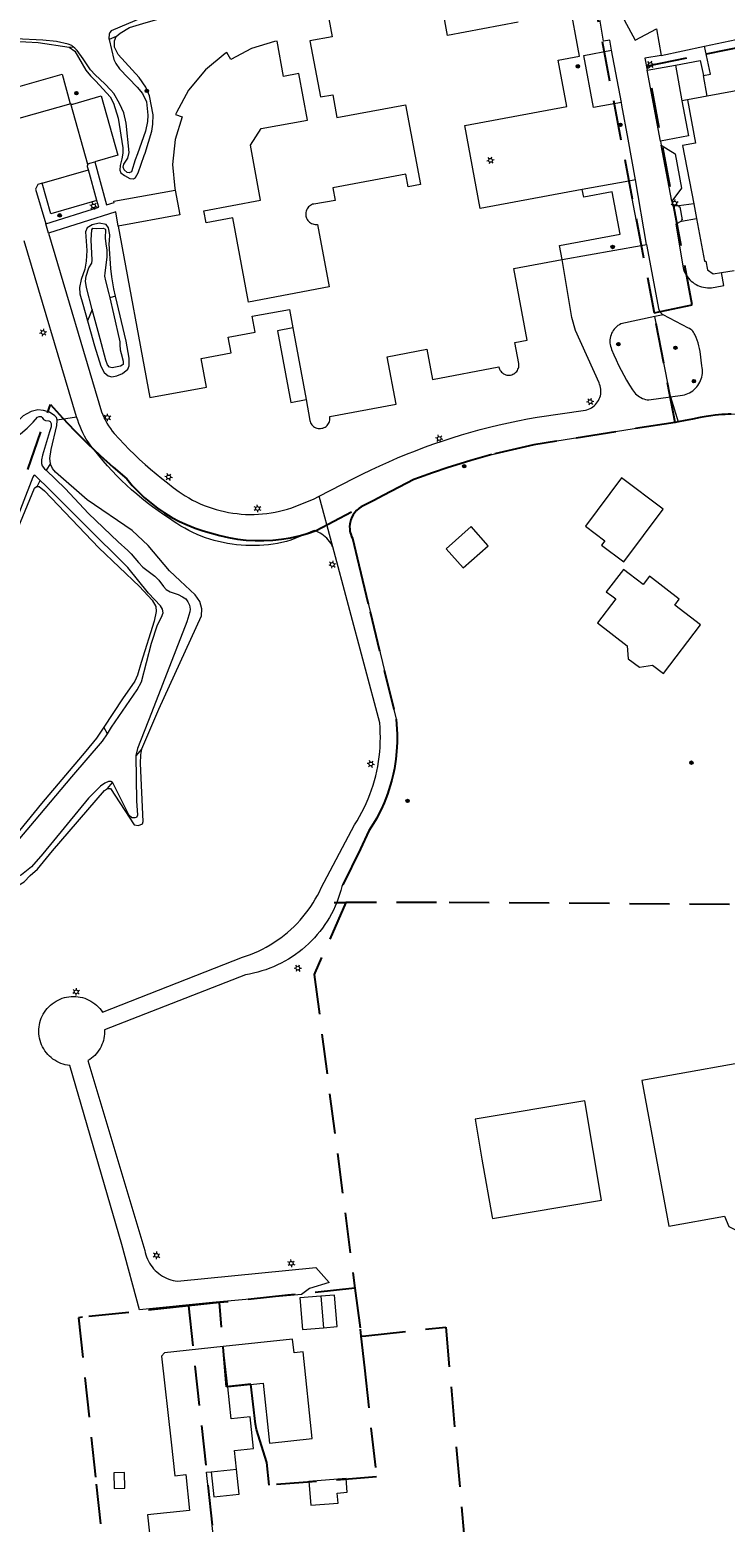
# Model space of a CAD drawing. Header units: metres. Extents: x 89872 to 94585, y 463299 to 469000.
# Tile 207 of 230: x 91612 to 91722, y 465749 to 465986. Entities that reach past the tile are written whole.
import ezdxf
from ezdxf.enums import TextEntityAlignment as Align

# ---------------------------------------------------------------- set-up
doc = ezdxf.new("R2010")
doc.units = ezdxf.units.M
doc.linetypes.add('HIDDEN', pattern=[9.525, 6.35, -3.175])
doc.layers.get('0').update_dxf_attribs({"linetype": 'CONTINUOUS'})
for name, color, linetype, lineweight in [('B-WE-BV-GELEIDECONSTRUCTIE-G', 251, 'CONTINUOUS', 13), ('B-WE-GR-BEPLANTING_CULTUUR-G', 251, 'CONTINUOUS', 13), ('B-WE-GR-BOOM-S', 251, 'CONTINUOUS', 13), ('B-WE-IE-TERREINAFSCHEIDING-G', 251, 'CONTINUOUS', 13), ('B-WE-KL-ET_LS_OV_LICHTMAST-S', 251, 'CONTINUOUS', 13), ('B-WE-OG-TOPOGRAFIE_BEBOUWING-GV', 251, 'CONTINUOUS', 13), ('B-WE-OG-TOPOGRAFIE_BEBOUWING_LUIFEL-GV', 251, 'CONTINUOUS', 13), ('B-WE-OG-TOPOGRAFIE_HUISNUMMER-T25', 251, 'CONTINUOUS', 13), ('B-WE-OG-TOPOGRAFIE_WATER-GV', 251, 'CONTINUOUS', 13), ('B-WE-VH-VERHARDING-GV', 251, 'CONTINUOUS', 13), ('B_OVERBOUWLIJN_LIJN_1', 251, 'CONTINUOUS', 13), ('Percelen', 10, 'HIDDEN', 25)]:
    doc.layers.add(name, color=color, linetype=linetype, lineweight=lineweight)
doc.styles.get("Standard").update_dxf_attribs({"font": 'isocp.shx'})

# ---------------------------------------------------------------- blocks, each defined once
blk = doc.blocks.new('Q_LICHTMAST')
for points in [[(-0.26, 0.15), (-0.52, 0.3)], [(0, 0.3), (0, 0.6)], [(0.26, 0.15), (0.52, 0.3)], [(-0.26, -0.15), (-0.52, -0.3)], [(0, -0.3), (0, -0.6)], [(0.26, -0.15), (0.52, -0.3)]]:
    blk.add_lwpolyline(points)
blk.add_circle((0, 0), 0.3)
blk = doc.blocks.new('Q_BOOM')
for radius in [0.27, 0.18, 0.09]:
    blk.add_circle((0, 0), radius)

msp = doc.modelspace()

# ---------------------------------------------------------------- linework, layer by layer
at = {"layer": 'B-WE-BV-GELEIDECONSTRUCTIE-G'}
msp.add_lwpolyline([(91714.68, 465957.96), (91714.73, 465957.8), (91714.87, 465957.82), (91715.25, 465955.75), (91715.1, 465955.71), (91715.15, 465955.55)], dxfattribs=at)
at = {"layer": 'B-WE-GR-BEPLANTING_CULTUUR-G'}
for p, q in [((91618.12, 465983.14), (91618.75, 465983.19)), ((91625.57, 465984.83), (91624.42, 465984.33)), ((91709.68, 465979.47), (91714.15, 465980.29)), ((91716.06, 465974.78), (91715.19, 465974.62)), ((91708.71, 465951.71), (91706.79, 465961.89)), ((91717.06, 465958.29), (91714.68, 465957.96)), ((91715.15, 465955.55), (91717.5, 465955.97)), ((91625.46, 465943.69), (91624.54, 465943.42)), ((91621.77, 465941.53), (91621.01, 465939.78)), ((91713.36, 465927.69), (91710.91, 465940.44)), ((91615.14, 465917.14), (91614.44, 465916.07)), ((91613.02, 465913.52), (91613.52, 465914.46)), ((91624.15, 465874.32), (91623.57, 465875.35)), ((91629.6, 465871.91), (91628.67, 465870.82)), ((91624.2, 465865.64), (91624.99, 465866.58))]:
    msp.add_line(p, q, dxfattribs=at)
for points in [[(91711.88, 465981.82), (91711.89, 465981.81), (91718.78, 465983.28)], [(91718.59, 465978.62), (91719.73, 465978.83), (91718.78, 465983.28)], [(91711.88, 465981.82), (91709.34, 465981.36), (91709.68, 465979.47)], [(91714.15, 465980.29), (91718.1, 465981.02), (91718.59, 465978.62)]]:
    msp.add_lwpolyline(points, dxfattribs=at)
at = {"layer": 'B-WE-IE-TERREINAFSCHEIDING-G'}
for p, q in [((91719.19, 465975.36), (91718.59, 465978.62)), ((91706.79, 465961.89), (91699.41, 465960.56)), ((91707.86, 465962.08), (91706.79, 465961.89)), ((91616.19, 465924.05), (91619.29, 465924.55))]:
    msp.add_line(p, q, dxfattribs=at)
for points in [[(91623.97, 465955.01), (91622.85, 465955.25), (91621.74, 465954.96), (91620.97, 465954.47), (91620.68, 465953.84), (91620.9, 465950.91), (91620.81, 465949.21), (91620.57, 465947.92), (91620, 465946.32), (91619.72, 465945.04), (91619.8, 465944.06), (91620.26, 465942.42), (91621.01, 465939.78)], [(91625.46, 465943.69), (91625.2, 465944.81), (91624.86, 465946.71), (91624.7, 465948.06), (91624.45, 465951.94), (91624.49, 465952.45), (91624.57, 465953.36), (91624.34, 465954.5), (91623.97, 465955.01)], [(91627.42, 465932.1), (91627.62, 465932.63), (91627.61, 465933.86), (91627.12, 465936.55), (91625.46, 465943.69)], [(91621.01, 465939.78), (91621.5, 465938.06), (91622.13, 465935.82), (91623.14, 465932.59), (91623.66, 465931.57), (91624.28, 465931.06), (91624.87, 465930.89), (91625.63, 465931.03), (91626.56, 465931.42), (91627.42, 465932.1)]]:
    msp.add_lwpolyline(points, dxfattribs=at)
at = {"layer": 'B-WE-OG-TOPOGRAFIE_BEBOUWING-GV'}
for p, q in [((91755.68, 465982.1), (91719.19, 465975.36)), ((91719.19, 465975.36), (91716.06, 465974.78)), ((91717.06, 465958.29), (91717.5, 465955.97)), ((91721.47, 465947.43), (91723.45, 465947.74)), ((91706, 465901.56), (91712.24, 465909.92)), ((91677.85, 465903.64), (91680.52, 465900.62)), ((91643.25, 465770.83), (91642.51, 465777.19)), ((91625.23, 465754.72), (91626.93, 465754.76)), ((91656.37, 465752.04), (91660.7, 465752.39))]:
    msp.add_line(p, q, dxfattribs=at)
for points in [[(91718.78, 465983.28), (91723.77, 465984.34), (91723.76, 465984.88), (91733.84, 465986.71), (91732.39, 465995.01), (91726.94, 465994.03), (91726.21, 465998.04), (91723.2, 465999.15), (91723.39, 466000), (91723.59, 466000.88), (91688.04, 466012), (91684.23, 466000)], [(91701.06, 465994.28), (91704.91, 465993.26), (91704.65, 465991.78), (91704.73, 465990.99), (91704.93, 465990.01), (91705.09, 465989.42), (91705.34, 465988.75), (91707.77, 465984.24), (91711.18, 465986.04), (91711.88, 465981.82)], [(91658.83, 465989.9), (91659.79, 465984.78), (91656.24, 465984.11), (91657.9, 465975.23), (91659.87, 465975.59), (91660.54, 465971.96), (91671.4, 465973.98), (91673.76, 465961.34), (91671.83, 465960.98), (91671.45, 465963), (91659.86, 465960.84), (91660.24, 465958.82), (91656.86, 465958.27), (91656.68, 465958.22), (91656.5, 465958.14), (91656.33, 465958.04), (91656.18, 465957.93), (91656.04, 465957.8), (91655.91, 465957.65), (91655.81, 465957.49), (91655.72, 465957.31), (91655.66, 465957.13), (91655.62, 465956.94), (91655.59, 465956.75), (91655.6, 465956.56), (91655.62, 465956.36), (91655.67, 465956.18), (91655.73, 465956), (91655.82, 465955.82), (91655.93, 465955.66), (91656.06, 465955.52), (91656.2, 465955.39), (91656.36, 465955.27), (91656.52, 465955.18), (91656.7, 465955.11), (91656.89, 465955.05), (91657.08, 465955.02), (91657.27, 465955.02), (91657.47, 465955.03), (91659.32, 465945.12), (91646.54, 465942.74), (91644.04, 465956.1), (91639.82, 465955.31), (91639.46, 465957.19), (91648.44, 465958.87), (91646.81, 465967.6), (91648.53, 465970.22), (91655.86, 465971.58), (91654.49, 465978.95), (91652.08, 465978.5), (91651.04, 465984.08), (91650.66, 465984.01), (91646.98, 465982.93), (91643.71, 465981.18), (91643.09, 465982.3), (91642.83, 465982.11), (91639.68, 465979.56), (91637.03, 465976.33), (91635.09, 465972.77), (91634.96, 465972.44), (91635.99, 465972.08), (91634.88, 465968.49), (91634.48, 465964.52), (91634.84, 465960.73), (91634.89, 465960.49)], [(91699.41, 465960.56), (91683.23, 465957.54), (91680.77, 465970.71), (91696.97, 465973.73), (91695.61, 465981.05), (91698.98, 465981.68), (91697.32, 465990.59)], [(91689.26, 465987.08), (91678.06, 465984.99), (91677.3, 465989.04)], [(91716.06, 465974.78), (91717.33, 465967.9), (91715.31, 465967.55), (91717.06, 465958.29)], [(91634.89, 465960.49), (91635.66, 465956.57), (91625.89, 465954.77)], [(91696.22, 465949.5), (91695.81, 465951.7), (91705.41, 465953.49), (91704.15, 465960.22), (91699.63, 465959.37), (91699.41, 465960.56)], [(91625.89, 465954.77), (91630.89, 465927.61), (91639.85, 465929.26), (91639.02, 465933.81), (91643.77, 465934.68), (91643.31, 465937.19), (91647.58, 465937.98), (91647.12, 465940.48), (91653, 465941.56), (91653.54, 465938.64), (91655.63, 465927.28), (91656.24, 465923.98), (91656.29, 465923.79), (91656.36, 465923.61), (91656.45, 465923.44), (91656.57, 465923.29), (91656.7, 465923.14), (91656.84, 465923.02), (91657, 465922.91), (91657.18, 465922.82), (91657.36, 465922.76), (91657.55, 465922.71), (91657.74, 465922.69), (91657.93, 465922.69), (91658.12, 465922.72), (91658.31, 465922.76), (91658.49, 465922.83), (91658.67, 465922.92), (91658.82, 465923.03), (91658.97, 465923.16), (91659.1, 465923.31), (91659.21, 465923.47), (91659.3, 465923.64), (91659.36, 465923.82), (91659.41, 465924.01), (91659.43, 465924.21), (91659.43, 465924.4), (91659.4, 465924.59), (91669.92, 465926.56), (91668.51, 465934.06), (91674.78, 465935.24), (91675.67, 465930.48), (91686.18, 465932.45), (91686.23, 465932.26), (91686.3, 465932.08), (91686.39, 465931.91), (91686.5, 465931.76), (91686.62, 465931.61), (91686.77, 465931.49), (91686.93, 465931.38), (91687.1, 465931.29), (91687.28, 465931.22), (91687.46, 465931.17), (91687.65, 465931.15), (91687.85, 465931.15), (91688.04, 465931.17), (91688.22, 465931.21), (91688.4, 465931.28), (91688.57, 465931.37), (91688.73, 465931.48), (91688.88, 465931.6), (91689.01, 465931.74), (91689.12, 465931.9), (91689.21, 465932.07), (91689.28, 465932.25), (91689.33, 465932.43), (91689.35, 465932.62), (91689.36, 465932.82), (91689.34, 465933.01), (91688.72, 465936.32), (91690.65, 465936.7), (91688.54, 465948.07), (91696.22, 465949.5)], [(91717.5, 465955.97), (91718.77, 465949.23), (91719, 465949.22), (91719.27, 465947.84), (91720.15, 465947.22), (91721.47, 465947.43)], [(91712.24, 465909.92), (91705.62, 465914.87), (91699.89, 465907.19), (91702.98, 465904.87), (91702.47, 465904.19), (91706, 465901.56)], [(91680.52, 465900.62), (91684.48, 465904.12), (91681.81, 465907.14), (91677.85, 465903.64)], [(91706.81, 465899.67), (91705.95, 465900.36), (91703.2, 465896.83), (91704.11, 465896.15), (91704.71, 465895.68), (91701.81, 465891.89)], [(91701.81, 465891.89), (91706.53, 465888.27), (91706.69, 465886.21), (91708.46, 465884.85), (91710.52, 465885.18), (91712.25, 465883.86), (91718.16, 465891.57), (91714.05, 465894.72), (91714.78, 465895.67), (91710.07, 465899.28), (91709.06, 465897.95), (91706.81, 465899.67)], [(91730.11, 465823.18), (91708.85, 465819.37)], [(91708.85, 465819.37), (91713.1, 465796.29), (91721.92, 465797.87), (91722.62, 465796.25), (91724.43, 465795.34), (91726.09, 465795.66), (91727.29, 465797.01), (91727.65, 465798.83), (91729.46, 465799.12), (91729.62, 465798.34), (91732.2, 465798.91), (91732.06, 465799.59), (91734.11, 465799.87), (91734.61, 465800.25), (91734.76, 465800.57), (91734.91, 465800.82), (91735.05, 465801.45), (91735.79, 465801.55)], [(91699.81, 465816.15), (91682.44, 465813.24), (91683.5, 465806.92)], [(91683.5, 465806.92), (91685.12, 465797.71), (91685.16, 465797.51), (91702.45, 465800.41), (91699.81, 465816.15)], [(91658.39, 465780.19), (91660.58, 465780.38), (91660.16, 465785.36), (91657.97, 465785.18)], [(91642.51, 465777.19), (91633.22, 465776.2), (91632.72, 465775.68), (91634.26, 465762.06), (91634.83, 465756.74), (91636.58, 465756.93), (91637.19, 465751.22), (91630.53, 465750.51), (91631.46, 465741.81), (91641.4, 465742.91), (91639.86, 465757.28), (91640.6, 465757.36)], [(91643.25, 465770.83), (91648.84, 465771.42), (91649.87, 465761.88), (91656.62, 465762.64), (91655.17, 465776.38), (91653.73, 465776.22), (91653.5, 465778.37), (91642.51, 465777.19)], [(91644.64, 465757.79), (91644.32, 465760.72), (91647.29, 465761.04), (91646.76, 465766.06), (91643.79, 465765.75), (91643.25, 465770.83)], [(91626.93, 465754.76), (91626.88, 465757.23), (91625.17, 465757.2), (91625.23, 465754.72)], [(91660.7, 465752.39), (91660.57, 465753.99), (91662.16, 465754.12), (91661.98, 465756.31), (91656.06, 465755.83), (91656.37, 465752.04)]]:
    msp.add_lwpolyline(points, dxfattribs=at)
at = {"layer": 'B-WE-OG-TOPOGRAFIE_BEBOUWING_LUIFEL-GV'}
for p, q in [((91657.97, 465785.18), (91658.39, 465780.19)), ((91640.6, 465757.36), (91644.64, 465757.79))]:
    msp.add_line(p, q, dxfattribs=at)
for points in [[(91657.97, 465785.18), (91654.66, 465784.9), (91655.08, 465779.91), (91658.39, 465780.19)], [(91640.6, 465757.36), (91641.02, 465753.38), (91645.06, 465753.82), (91644.64, 465757.79)]]:
    msp.add_lwpolyline(points, dxfattribs=at)
at = {"layer": 'B-WE-OG-TOPOGRAFIE_WATER-GV'}
for p, q in [((91624.54, 465943.42), (91625.1, 465940.89)), ((91616.19, 465924.05), (91616.1, 465924.45))]:
    msp.add_line(p, q, dxfattribs=at)
for points in [[(91675.72, 465997.23), (91671.64, 465996.7), (91665.43, 465996.12), (91663.12, 465995.61), (91657.78, 465994.47), (91649.86, 465992.89), (91629.89, 465987.9), (91624.78, 465985.7), (91624.56, 465985.46), (91624.44, 465985.2), (91624.38, 465984.49), (91624.42, 465984.33)], [(91625.57, 465984.83), (91626.2, 465985.36), (91627.64, 465986.25), (91629.78, 465986.86), (91632.13, 465987.54), (91639.82, 465989.32), (91648.3, 465991.45), (91654.19, 465992.93), (91660.99, 465994.13), (91666.6, 465995.15), (91670.17, 465995.55), (91671.77, 465995.75), (91675.89, 465996.4)], [(91590.44, 465970.35), (91599.51, 465972.39), (91600.64, 465972.86), (91601.65, 465973.46), (91603.6, 465975.24), (91605.41, 465977.67), (91606.43, 465979.21), (91608.49, 465983.15), (91608.96, 465983.92), (91609.29, 465984.08), (91613.18, 465983.89), (91618.12, 465983.14)], [(91618.75, 465983.19), (91618.54, 465983.38), (91617.96, 465983.61), (91616.11, 465984.03), (91613.95, 465984.26), (91609.65, 465984.47)], [(91618.12, 465983.14), (91618.99, 465982.48), (91620.72, 465979.5), (91621.46, 465978.58), (91622.33, 465977.73), (91624.61, 465975.24), (91625.14, 465974.23), (91625.85, 465971.89), (91626.6, 465967.19), (91626.6, 465966.33), (91626.47, 465965.43), (91626.19, 465964.37), (91626.15, 465963.61), (91626.28, 465963.2), (91626.89, 465962.79), (91627.74, 465962.32), (91628.31, 465962.26), (91628.62, 465962.47), (91629.02, 465963.2), (91629.99, 465965.96), (91630.12, 465966.34), (91631.19, 465969.84), (91631.37, 465970.93), (91631.4, 465972.4), (91630.84, 465975.41), (91630.25, 465976.77), (91629.18, 465978.32), (91625.88, 465981.99), (91625.28, 465983.14), (91625.27, 465984.12), (91625.57, 465984.83)], [(91626.06, 465974.21), (91625.17, 465975.8), (91624.72, 465976.31), (91623.77, 465977.3), (91622.2, 465978.75), (91621.46, 465979.51), (91620.3, 465981.29), (91619.35, 465982.59), (91618.99, 465982.98), (91618.75, 465983.19)], [(91624.42, 465984.33), (91625.2, 465981.17), (91625.49, 465980.52), (91626.07, 465979.7)], [(91626.07, 465979.7), (91628.85, 465976.77), (91629.71, 465975.78), (91630.35, 465974.46), (91630.55, 465972.34), (91630.5, 465971.37), (91630.19, 465969.81), (91628.91, 465966.24), (91628.56, 465965.27), (91628, 465963.38), (91627.59, 465963.2), (91627.28, 465963.25), (91626.82, 465963.67), (91626.66, 465964.1), (91626.74, 465964.59), (91627.42, 465965.51), (91627.63, 465966.41), (91627.12, 465971.08), (91626.75, 465972.7), (91626.45, 465973.4), (91626.06, 465974.21)], [(91621.77, 465941.53), (91620.83, 465945.06), (91620.71, 465946.02), (91620.79, 465946.83), (91621.22, 465948.14), (91621.69, 465948.87), (91621.72, 465949.36), (91621.59, 465952.58), (91621.69, 465954.17), (91621.87, 465954.42), (91622.48, 465954.41), (91623.51, 465954.44), (91623.74, 465954.34), (91623.86, 465954.24), (91623.79, 465952.87), (91623.89, 465951.94), (91624.08, 465950.94), (91624.09, 465949.84)], [(91624.09, 465949.84), (91623.73, 465947.38), (91623.72, 465946.86), (91623.87, 465946.12), (91624.4, 465944.01), (91624.54, 465943.42)], [(91625.1, 465940.89), (91626.14, 465936.43), (91626.15, 465935.95), (91626.18, 465935.14), (91626.34, 465934.56), (91626.67, 465933.34), (91626.67, 465933.03), (91626.64, 465932.86), (91626.52, 465932.74), (91626.21, 465932.58), (91624.9, 465932.33), (91624.49, 465932.41), (91624.17, 465932.8), (91623.92, 465933.5), (91623.03, 465936.9), (91622.08, 465940.39), (91621.77, 465941.53)], [(91616.1, 465924.45), (91615.82, 465924.71), (91614.98, 465925.3), (91614.05, 465925.57), (91613.14, 465925.64), (91612.08, 465925.4), (91611.39, 465925.02), (91610.8, 465924.7), (91609.53, 465923.43), (91607.59, 465920.67), (91606.75, 465919.23)], [(91608.15, 465918.9), (91608.6, 465919.66), (91609.16, 465920.51), (91609.6, 465921.07), (91610.4, 465921.84), (91611.46, 465922.72), (91612.38, 465923.7), (91613.08, 465924.48), (91613.37, 465924.61), (91613.66, 465924.58), (91613.8, 465924.46), (91614.03, 465924.12), (91614.34, 465923.98), (91614.9, 465923.92), (91615.09, 465923.82), (91615.25, 465923.51), (91615.24, 465922.94), (91615.01, 465922.18)], [(91615.14, 465917.14), (91615.02, 465917.94), (91615.25, 465919.36), (91616.15, 465923.18), (91616.22, 465923.95), (91616.19, 465924.05)], [(91615.01, 465922.18), (91613.9, 465918.49), (91613.72, 465917.71), (91613.71, 465917.16), (91613.8, 465916.78), (91614.19, 465916.3), (91614.44, 465916.07)], [(91639.08, 465892.98), (91639.1, 465894.14), (91638.79, 465895.29), (91638.08, 465896.31), (91635.67, 465898.53), (91633.99, 465900.12), (91630.6, 465904.14), (91628.08, 465906.54), (91620.98, 465911.41), (91615.91, 465915.75), (91615.45, 465916.38), (91615.16, 465917.06), (91615.14, 465917.14)], [(91613.52, 465914.46), (91613.09, 465914.87), (91612.67, 465915.31), (91612.48, 465915.24), (91612.33, 465915), (91610.63, 465910.57), (91609.03, 465906.25), (91608.44, 465905.04), (91607.8, 465903.94), (91606.31, 465899.33)], [(91620.54, 465907.5), (91614.35, 465913.66), (91613.52, 465914.46)], [(91614.44, 465916.07), (91617.48, 465913.2), (91621.16, 465909.2), (91625.86, 465904.74), (91627.38, 465903.36), (91627.91, 465902.82), (91629.08, 465901.47), (91629.75, 465900.74), (91631.65, 465899.28), (91632.31, 465898.68), (91633.07, 465897.66), (91633.47, 465897.2), (91634.12, 465896.79), (91635.35, 465896.38), (91636.08, 465896.04), (91636.6, 465895.69), (91636.88, 465895.21), (91637.15, 465894.68), (91637.28, 465894.04), (91637.2, 465893.64), (91636.75, 465892.08)], [(91544.94, 465849.54), (91552.33, 465851.78), (91554.2, 465852.67), (91556.22, 465853.99), (91563.07, 465858.93), (91564.66, 465860.06), (91576.6, 465864.45), (91585.46, 465867.99), (91589.79, 465870.36), (91594.1, 465873.58), (91594.59, 465874.19), (91595.18, 465875.08), (91598.67, 465881.41), (91603.12, 465888.93), (91605.12, 465895.06), (91607.8, 465901.56), (91612.63, 465913.22), (91612.95, 465913.52), (91613.02, 465913.52)], [(91613.02, 465913.52), (91613.33, 465913.51), (91614.17, 465912.8), (91622.78, 465903.79), (91629.26, 465897.66), (91631.24, 465895.47), (91631.84, 465894.48), (91631.9, 465893.68), (91631.56, 465892.15), (91629.53, 465885.62), (91628.95, 465883.61), (91628.49, 465882.63), (91626.54, 465879.83), (91623.57, 465875.35)], [(91624.15, 465874.32), (91624.83, 465875.35), (91628.89, 465881.29), (91629.55, 465882.56), (91631.17, 465888.69), (91632.1, 465891.57), (91632.72, 465892.82), (91632.99, 465893.48), (91632.88, 465894.08), (91632.58, 465894.58), (91630.67, 465896.59), (91627.38, 465900.67), (91620.54, 465907.5)], [(91629.6, 465871.91), (91632.31, 465878.2), (91639.08, 465892.98)], [(91636.75, 465892.08), (91631.15, 465877.63), (91628.93, 465871.99), (91628.67, 465870.88), (91628.67, 465870.82)], [(91623.57, 465875.35), (91622.42, 465873.61), (91620.75, 465871.55), (91613.73, 465863.27), (91607.24, 465855.27), (91606.2, 465853.76), (91605.72, 465852.7)], [(91606.17, 465852.13), (91606.67, 465852.63), (91607.96, 465854.58), (91609.7, 465857.05), (91612.59, 465860.49), (91618.52, 465867.51), (91623.36, 465873.12), (91624.15, 465874.32)], [(91629.38, 465869.61), (91629.45, 465870.96), (91629.6, 465871.91)], [(91624.2, 465865.64), (91624.67, 465865.66), (91628.39, 465859.9), (91629.09, 465859.78), (91629.71, 465860.03), (91629.82, 465860.41), (91629.38, 465869.61)], [(91628.67, 465870.82), (91628.79, 465863.68), (91628.92, 465861.42), (91628.79, 465861.06), (91628.58, 465860.97), (91628.03, 465860.98), (91627.61, 465861.34), (91627.31, 465862.02), (91625.09, 465866.46), (91624.99, 465866.58)], [(91624.99, 465866.58), (91624.95, 465866.63), (91624.74, 465866.75), (91624.36, 465866.76), (91623.76, 465866.51), (91623.06, 465865.99), (91621.17, 465864.11), (91613.92, 465855.28), (91612.14, 465853.24), (91610.55, 465851.97), (91608.03, 465850.68)], [(91608.05, 465849.82), (91610.2, 465850.35), (91610.96, 465850.83), (91611.93, 465851.85), (91613.09, 465852.86), (91615.45, 465855.74), (91623.7, 465865.32), (91624.2, 465865.64)]]:
    msp.add_lwpolyline(points, dxfattribs=at)
at = {"layer": 'B-WE-VH-VERHARDING-GV'}
for p, q in [((91705.6, 465974.38), (91704.05, 465982.63)), ((91711.79, 465968.25), (91709.68, 465979.47)), ((91714.15, 465980.29), (91715.19, 465974.62)), ((91618.39, 465974.14), (91606.08, 465970.68)), ((91621.07, 465964.52), (91618.39, 465974.14)), ((91711.79, 465968.25), (91711.92, 465967.61)), ((91713.57, 465958.74), (91711.92, 465967.61)), ((91622.18, 465964.97), (91624.02, 465958.15)), ((91613.82, 465961.55), (91613.14, 465961.35)), ((91613.82, 465961.55), (91621.16, 465963.68)), ((91622.49, 465958.84), (91621.16, 465963.68)), ((91709.56, 465951.86), (91707.86, 465962.08)), ((91614.39, 465955.12), (91622.79, 465957.76)), ((91622.79, 465957.76), (91622.49, 465958.84)), ((91614.83, 465953.66), (91614.39, 465955.12)), ((91619.29, 465924.55), (91610.99, 465952.45)), ((91696.22, 465949.5), (91708.71, 465951.71)), ((91708.71, 465951.71), (91709.56, 465951.86)), ((91710.91, 465940.44), (91705.51, 465939.27)), ((91712.22, 465940.73), (91710.91, 465940.44)), ((91713.36, 465927.69), (91714.59, 465923.74)), ((91659.88, 465903.92), (91657.74, 465911.98))]:
    msp.add_line(p, q, dxfattribs=at)
for points in [[(91704.05, 465982.63), (91703.77, 465984.25), (91702.79, 465984.08), (91701.06, 465994.28)], [(91705.6, 465974.38), (91701.17, 465973.55), (91699.65, 465981.8), (91704.05, 465982.63)], [(91606.08, 465970.68), (91604.76, 465975.37), (91616.98, 465978.85), (91618.2, 465974.38), (91618.22, 465974.32), (91618.25, 465974.27), (91618.29, 465974.22), (91618.33, 465974.17), (91618.39, 465974.14)], [(91618.39, 465974.14), (91618.44, 465974.11), (91618.5, 465974.1), (91618.57, 465974.09), (91618.63, 465974.09), (91618.69, 465974.1), (91623.18, 465975.41), (91625.8, 465966), (91622.18, 465964.97)], [(91707.86, 465962.08), (91706.65, 465968.54), (91705.67, 465973.91), (91705.6, 465974.38)], [(91715.19, 465974.62), (91716.22, 465969.07), (91711.79, 465968.25)], [(91711.92, 465967.61), (91714.11, 465966.24), (91715.14, 465960.8), (91713.57, 465958.74)], [(91621.16, 465963.68), (91621.03, 465964.16), (91621.02, 465964.24), (91621.01, 465964.31), (91621.02, 465964.38), (91621.04, 465964.45), (91621.07, 465964.52)], [(91621.07, 465964.52), (91621.11, 465964.58), (91621.16, 465964.63), (91621.22, 465964.68), (91621.28, 465964.71), (91621.35, 465964.74), (91622.18, 465964.97)], [(91622.49, 465958.84), (91615.22, 465956.7), (91613.82, 465961.55)], [(91613.14, 465961.35), (91612.75, 465960.64), (91614.39, 465955.12)], [(91624.02, 465958.15), (91625.23, 465958.53), (91625.17, 465958.7), (91634.89, 465960.49)], [(91625.89, 465954.77), (91625.48, 465957.03), (91614.83, 465953.66)], [(91713.57, 465958.74), (91713.7, 465958.06), (91714.68, 465957.96)], [(91715.15, 465955.55), (91714.25, 465955.07), (91715.38, 465948.18), (91715.46, 465947.88), (91715.57, 465947.59), (91715.7, 465947.3), (91715.86, 465947.02), (91716.03, 465946.76), (91716.22, 465946.51), (91716.43, 465946.27), (91716.66, 465946.06), (91716.9, 465945.86), (91717.16, 465945.67), (91717.43, 465945.51), (91717.71, 465945.37), (91718, 465945.25), (91718.3, 465945.15), (91718.6, 465945.07), (91718.91, 465945.02), (91719.23, 465944.99), (91719.54, 465944.98), (91719.86, 465945), (91720.17, 465945.04), (91720.48, 465945.11), (91721.85, 465945.35), (91721.47, 465947.43)], [(91614.83, 465953.66), (91623.23, 465925.32), (91623.42, 465924.86), (91623.63, 465924.41), (91623.85, 465923.97), (91624.09, 465923.53), (91624.35, 465923.11), (91624.63, 465922.69), (91624.92, 465922.29), (91625.23, 465921.9)], [(91709.56, 465951.86), (91711.36, 465942.27), (91711.5, 465941.73), (91711.53, 465941.57), (91711.57, 465941.42), (91711.64, 465941.27), (91711.73, 465941.13), (91711.83, 465941.01), (91711.95, 465940.9), (91712.08, 465940.8), (91712.22, 465940.73)], [(91698.35, 465938.22), (91697.77, 465940.26), (91696.22, 465949.5)], [(91713.36, 465927.69), (91715.31, 465927.97), (91715.6, 465928.03), (91715.88, 465928.12), (91716.15, 465928.23), (91716.41, 465928.36), (91716.67, 465928.51), (91716.91, 465928.68), (91717.14, 465928.86), (91717.35, 465929.06), (91717.55, 465929.28), (91717.73, 465929.52), (91717.89, 465929.76), (91718.03, 465930.02), (91718.15, 465930.29), (91718.26, 465930.56), (91718.34, 465930.85), (91718.4, 465931.14), (91718.43, 465931.43), (91718.44, 465931.72), (91718.43, 465932.02), (91718.4, 465932.31), (91718.35, 465932.6), (91718.06, 465934.91), (91717.98, 465935.37), (91717.88, 465935.82), (91717.75, 465936.27), (91717.6, 465936.71), (91717.44, 465937.14), (91717.25, 465937.57), (91717.16, 465937.76), (91717.04, 465937.94), (91716.91, 465938.11), (91716.76, 465938.26), (91716.6, 465938.4), (91716.42, 465938.52), (91716.23, 465938.62), (91712.22, 465940.73)], [(91657.74, 465911.98), (91663.17, 465914.77), (91664.54, 465915.46), (91665.93, 465916.14), (91667.32, 465916.79), (91668.73, 465917.42), (91670.14, 465918.03), (91671.56, 465918.62), (91672.99, 465919.18), (91674.43, 465919.73), (91675.88, 465920.25), (91677.34, 465920.75), (91678.8, 465921.22), (91680.27, 465921.68), (91681.75, 465922.11), (91683.23, 465922.52), (91684.72, 465922.9), (91686.22, 465923.26), (91687.72, 465923.6), (91689.22, 465923.92), (91690.73, 465924.21), (91692.25, 465924.48), (91699.89, 465925.6), (91700.15, 465925.67), (91700.4, 465925.75), (91700.64, 465925.86), (91700.88, 465925.99), (91701.1, 465926.14), (91701.31, 465926.31), (91701.5, 465926.49), (91701.68, 465926.69), (91701.83, 465926.9), (91701.97, 465927.13), (91702.09, 465927.37), (91702.19, 465927.62), (91702.27, 465927.87), (91702.32, 465928.13), (91702.35, 465928.4), (91702.36, 465928.66), (91702.34, 465928.93), (91702.31, 465929.19), (91702.24, 465929.45), (91702.16, 465929.71), (91702.06, 465929.95), (91698.35, 465938.22)], [(91705.51, 465939.27), (91705.28, 465939.14), (91705.05, 465939), (91704.85, 465938.83), (91704.66, 465938.65), (91704.48, 465938.46), (91704.32, 465938.25), (91704.18, 465938.02), (91704.06, 465937.79), (91703.96, 465937.54), (91703.88, 465937.29), (91703.82, 465937.03), (91703.79, 465936.77), (91703.78, 465936.51), (91703.79, 465936.24), (91703.82, 465935.98), (91703.88, 465935.72), (91703.96, 465935.47), (91704.06, 465935.22), (91704.4, 465934.39), (91704.77, 465933.56), (91705.15, 465932.74), (91705.55, 465931.94), (91705.97, 465931.14), (91706.41, 465930.35), (91706.87, 465929.57), (91707.35, 465928.81), (91707.5, 465928.59), (91707.66, 465928.39), (91707.84, 465928.19), (91708.03, 465928.02), (91708.24, 465927.85), (91708.46, 465927.71), (91708.69, 465927.58), (91708.93, 465927.47), (91709.17, 465927.37), (91709.42, 465927.3), (91709.68, 465927.25), (91709.94, 465927.22), (91713.36, 465927.69)], [(91622.1, 465919.24), (91621.75, 465919.67), (91621.42, 465920.11), (91621.11, 465920.56), (91620.81, 465921.02), (91620.54, 465921.5), (91620.28, 465921.99), (91620.04, 465922.48), (91619.82, 465922.99), (91619.62, 465923.5), (91619.45, 465924.02), (91619.29, 465924.55)], [(91714.59, 465923.74), (91691.74, 465920.09), (91690.11, 465919.74), (91688.49, 465919.37), (91686.88, 465918.98), (91685.27, 465918.57), (91683.66, 465918.14), (91682.06, 465917.69), (91680.47, 465917.21), (91678.88, 465916.72), (91677.3, 465916.21), (91675.73, 465915.67), (91674.16, 465915.12), (91672.6, 465914.54), (91664.9, 465910.53), (91664.63, 465910.41), (91664.36, 465910.26), (91664.11, 465910.1), (91663.88, 465909.92), (91663.66, 465909.72), (91663.45, 465909.5), (91663.27, 465909.27), (91663.1, 465909.02), (91662.95, 465908.76), (91662.83, 465908.49), (91662.72, 465908.2), (91662.64, 465907.92), (91662.59, 465907.62), (91662.55, 465907.33), (91662.54, 465907.03), (91662.56, 465906.73), (91662.59, 465906.43), (91662.66, 465906.14), (91662.74, 465905.85), (91662.85, 465905.57), (91662.98, 465905.3)], [(91738.57, 465921.72), (91737.49, 465921.93), (91736.42, 465922.15), (91735.35, 465922.4), (91734.29, 465922.66), (91733.23, 465922.94), (91732.18, 465923.24), (91729.03, 465924.32), (91727.92, 465924.55), (91726.8, 465924.72), (91724.9, 465924.91), (91722.98, 465924.95), (91722.28, 465924.93), (91721.58, 465924.9), (91720.88, 465924.84), (91720.19, 465924.77), (91719.49, 465924.67), (91718.8, 465924.56), (91718.11, 465924.43), (91714.59, 465923.74)], [(91625.23, 465921.9), (91626, 465921.05), (91626.8, 465920.21), (91627.61, 465919.38), (91628.43, 465918.57), (91629.27, 465917.78), (91630.12, 465917), (91630.99, 465916.24), (91631.87, 465915.5), (91632.76, 465914.77), (91633.67, 465914.06), (91634.59, 465913.36), (91635.53, 465912.68), (91636.47, 465912.02), (91637.05, 465911.68), (91637.65, 465911.36), (91638.25, 465911.05), (91638.86, 465910.77), (91639.49, 465910.51), (91640.12, 465910.27), (91640.76, 465910.05), (91641.4, 465909.85), (91642.05, 465909.68), (91642.71, 465909.52), (91643.37, 465909.39), (91644.04, 465909.28), (91644.71, 465909.2), (91645.38, 465909.13), (91646.05, 465909.09), (91646.73, 465909.07), (91647.4, 465909.08), (91648.08, 465909.11), (91648.75, 465909.16), (91649.42, 465909.23), (91650.09, 465909.33), (91650.76, 465909.44), (91651.42, 465909.58), (91652.07, 465909.75), (91652.72, 465909.93), (91653.36, 465910.14), (91654, 465910.37), (91656.81, 465911.5), (91657.74, 465911.98)], [(91659.88, 465903.92), (91659.72, 465904.22), (91659.55, 465904.51), (91659.36, 465904.78), (91659.15, 465905.04), (91658.92, 465905.29), (91658.68, 465905.52), (91658.42, 465905.73), (91658.15, 465905.93), (91657.86, 465906.11), (91657.56, 465906.26), (91657.26, 465906.4), (91656.94, 465906.51), (91653.22, 465904.99), (91652.52, 465904.8), (91651.82, 465904.64), (91651.11, 465904.49), (91650.4, 465904.37), (91649.68, 465904.28), (91648.96, 465904.2), (91648.24, 465904.15), (91647.52, 465904.13), (91646.79, 465904.13), (91646.07, 465904.15), (91645.35, 465904.19), (91644.63, 465904.26), (91643.91, 465904.35), (91643.2, 465904.47), (91642.49, 465904.61), (91641.78, 465904.77), (91641.08, 465904.96), (91640.39, 465905.16), (91639.71, 465905.39), (91639.03, 465905.65), (91638.36, 465905.92), (91637.7, 465906.22), (91637.05, 465906.54), (91636.41, 465906.88), (91635.78, 465907.24), (91635.17, 465907.62), (91634.57, 465908.02), (91633.98, 465908.44), (91633.08, 465909.03), (91632.2, 465909.64), (91631.33, 465910.27), (91630.47, 465910.92), (91629.63, 465911.59), (91628.8, 465912.28), (91627.99, 465912.98), (91627.19, 465913.71), (91626.42, 465914.45), (91625.65, 465915.21), (91624.91, 465915.98), (91624.18, 465916.77), (91623.47, 465917.58), (91622.78, 465918.4), (91622.1, 465919.24)], [(91662.98, 465905.3), (91669.92, 465876.63), (91669.99, 465875.86), (91670.04, 465875.09), (91670.07, 465874.32), (91670.07, 465873.55), (91670.06, 465872.78), (91670.02, 465872), (91669.95, 465871.23), (91669.87, 465870.47), (91669.77, 465869.7), (91669.64, 465868.94), (91669.49, 465868.18), (91669.32, 465867.43), (91669.12, 465866.68), (91668.91, 465865.94), (91668.67, 465865.21), (91668.41, 465864.48), (91668.13, 465863.76), (91667.84, 465863.05), (91667.52, 465862.34), (91667.18, 465861.65), (91666.82, 465860.97), (91666.44, 465860.3), (91666.04, 465859.63), (91665.62, 465858.98), (91661.32, 465850.12), (91661.15, 465849.47), (91660.96, 465848.84), (91660.74, 465848.21), (91660.5, 465847.59), (91660.24, 465846.97), (91659.96, 465846.37), (91659.66, 465845.78), (91659.33, 465845.19), (91658.99, 465844.62), (91658.63, 465844.07), (91658.24, 465843.52), (91657.84, 465842.99), (91657.41, 465842.48), (91656.97, 465841.98), (91656.51, 465841.5), (91656.04, 465841.03), (91655.55, 465840.58), (91655.04, 465840.15), (91654.52, 465839.74), (91653.98, 465839.34), (91653.43, 465838.97), (91652.87, 465838.61), (91652.29, 465838.28), (91651.71, 465837.96), (91651.11, 465837.67), (91650.5, 465837.4), (91649.88, 465837.15), (91649.26, 465836.92), (91648.62, 465836.72), (91647.98, 465836.54), (91647.33, 465836.38), (91646.68, 465836.24), (91646.03, 465836.13), (91623.71, 465827.4), (91623.71, 465827.05), (91623.7, 465826.71), (91623.66, 465826.37), (91623.6, 465826.03), (91623.52, 465825.7), (91623.42, 465825.37), (91623.29, 465825.05), (91623.15, 465824.74), (91622.99, 465824.44), (91622.81, 465824.15), (91622.61, 465823.87), (91622.39, 465823.6), (91622.16, 465823.35), (91621.91, 465823.11), (91621.65, 465822.89), (91621.37, 465822.69), (91621.08, 465822.51), (91630.08, 465792.45), (91630.16, 465792.09), (91630.25, 465791.74), (91630.37, 465791.4), (91630.51, 465791.06), (91630.67, 465790.73), (91630.84, 465790.41), (91631.04, 465790.1), (91631.26, 465789.81), (91631.49, 465789.53), (91631.74, 465789.27), (91632.01, 465789.02), (91632.29, 465788.78), (91632.58, 465788.57), (91632.88, 465788.37), (91633.2, 465788.19), (91633.53, 465788.03), (91633.87, 465787.89), (91634.21, 465787.77), (91634.56, 465787.68), (91634.92, 465787.6), (91635.28, 465787.55), (91657.19, 465789.71), (91659.29, 465787.33), (91656.19, 465786.42), (91654.93, 465785.43), (91640.8, 465784.2), (91629.24, 465783.04), (91626.44, 465793.38), (91618.2, 465821.74), (91617.84, 465821.79), (91617.49, 465821.86), (91617.14, 465821.96), (91616.8, 465822.08), (91616.46, 465822.22), (91616.14, 465822.38), (91615.83, 465822.57), (91615.53, 465822.77), (91615.25, 465823), (91614.98, 465823.24), (91614.72, 465823.5), (91614.49, 465823.77), (91614.27, 465824.07), (91614.08, 465824.37), (91613.9, 465824.69), (91613.74, 465825.01), (91613.61, 465825.35), (91613.5, 465825.69), (91613.41, 465826.05), (91613.35, 465826.4), (91613.31, 465826.76), (91613.29, 465827.13), (91613.3, 465827.49), (91613.33, 465827.85), (91613.38, 465828.21), (91613.46, 465828.56), (91613.57, 465828.91), (91613.69, 465829.25), (91613.84, 465829.58), (91614, 465829.9), (91614.19, 465830.21), (91614.4, 465830.51), (91614.63, 465830.79), (91614.88, 465831.06), (91615.14, 465831.3), (91615.42, 465831.54), (91615.71, 465831.75), (91616.02, 465831.94), (91616.34, 465832.11), (91616.67, 465832.26), (91617, 465832.39), (91617.35, 465832.5), (91617.7, 465832.58), (91618.06, 465832.64), (91618.42, 465832.68), (91618.78, 465832.69), (91619.15, 465832.68), (91619.51, 465832.64), (91619.86, 465832.58), (91620.22, 465832.5), (91620.56, 465832.39), (91620.9, 465832.26), (91621.23, 465832.11), (91621.55, 465831.94), (91621.86, 465831.75), (91622.15, 465831.54), (91622.43, 465831.3), (91622.69, 465831.05), (91622.94, 465830.79), (91623.17, 465830.51), (91623.37, 465830.21), (91645.55, 465838.89), (91646.2, 465839.1), (91646.85, 465839.34), (91647.48, 465839.6), (91648.11, 465839.88), (91648.72, 465840.18), (91649.33, 465840.5), (91649.93, 465840.84), (91650.51, 465841.21), (91651.08, 465841.59), (91651.64, 465841.99), (91652.18, 465842.41), (91652.71, 465842.84), (91653.23, 465843.3), (91653.73, 465843.77), (91654.21, 465844.26), (91654.68, 465844.76), (91655.13, 465845.28), (91655.56, 465845.81), (91655.97, 465846.36), (91656.37, 465846.92), (91656.74, 465847.5), (91657.1, 465848.08), (91657.43, 465848.68), (91657.75, 465849.29), (91658.05, 465849.91), (91663.32, 465859.88), (91663.73, 465860.54), (91664.12, 465861.2), (91664.49, 465861.88), (91664.84, 465862.57), (91665.17, 465863.27), (91665.47, 465863.98), (91665.76, 465864.69), (91666.02, 465865.42), (91666.26, 465866.15), (91666.48, 465866.89), (91666.67, 465867.64), (91666.85, 465868.39), (91667, 465869.15), (91667.12, 465869.91), (91667.23, 465870.67), (91667.31, 465871.44), (91667.37, 465872.21), (91667.4, 465872.98), (91667.41, 465873.75), (91667.4, 465874.52), (91667.36, 465875.3), (91667.31, 465876.06), (91659.88, 465903.92)]]:
    msp.add_lwpolyline(points, dxfattribs=at)
at = {"layer": 'B_OVERBOUWLIJN_LIJN_1'}
msp.add_lwpolyline([(91653.54, 465938.64), (91651.12, 465938.19), (91653.21, 465926.83), (91655.63, 465927.28)], dxfattribs=at)
at = {"layer": 'Percelen'}
for p, q in [((91714.13, 465923.67), (91710.8, 465941)), ((91641.93, 465784.17), (91637.01, 465783.64)), ((91637.01, 465783.64), (91642.05, 465736.94))]:
    msp.add_line(p, q, dxfattribs=at)
for points in [[(91680.3, 466001.06), (91680.39, 465998.31), (91700.74, 465993.38), (91710.8, 465941)], [(91710.8, 465941), (91716.81, 465942.27), (91709.77, 465980.17), (91735.01, 465985.32), (91734.05, 465990.01), (91749.49, 465993.03), (91766.33, 465987.79), (91766.98, 465989.57)], [(91611.54, 465916.18), (91615.13, 465926.49), (91617.02, 465924.4), (91618.96, 465922.36), (91620.95, 465920.37), (91622.99, 465918.43), (91625.08, 465916.54), (91627.22, 465914.7), (91628.09, 465913.67), (91629.02, 465912.7), (91630.01, 465911.77), (91631.04, 465910.89), (91632.11, 465910.07), (91633.23, 465909.31), (91634.39, 465908.61), (91635.58, 465907.98), (91636.8, 465907.41), (91638.06, 465906.9), (91639.34, 465906.46), (91640.64, 465906.09), (91641.99, 465905.71), (91643.37, 465905.4), (91644.75, 465905.17), (91646.15, 465905.02), (91647.56, 465904.94), (91648.96, 465904.93), (91650.37, 465905.01), (91651.77, 465905.16), (91653.16, 465905.39), (91654.53, 465905.69), (91655.89, 465906.07), (91657.22, 465906.52), (91664.38, 465910.29)], [(91714.13, 465923.67), (91691.74, 465920.09), (91685.08, 465918.59), (91681.76, 465917.62), (91680.07, 465917.11), (91678.18, 465916.51), (91675.68, 465915.65), (91673.62, 465914.95), (91672.72, 465914.6), (91667.94, 465912.11), (91666.26, 465911.23), (91664.38, 465910.29)], [(91722.98, 465924.95), (91722.52, 465924.94), (91722.04, 465924.93), (91721.5, 465924.89), (91720.99, 465924.85), (91720.45, 465924.8), (91719.79, 465924.72), (91719.04, 465924.61), (91718.11, 465924.43), (91716.86, 465924.19), (91715.71, 465923.97), (91714.59, 465923.74), (91714.13, 465923.67)], [(91664.38, 465910.29), (91664.01, 465910.02), (91663.64, 465909.69), (91663.37, 465909.4), (91663.11, 465909.03), (91662.89, 465908.64), (91662.73, 465908.23), (91662.61, 465907.79), (91662.57, 465907.54), (91662.54, 465907.17), (91662.55, 465906.75), (91662.58, 465906.5), (91662.63, 465906.23), (91662.71, 465905.95), (91662.84, 465905.56), (91662.98, 465905.3), (91664, 465901.08), (91665.77, 465893.64), (91669.92, 465876.63), (91670.09, 465874.25), (91670.07, 465872.94), (91669.99, 465871.49), (91669.88, 465870.31), (91669.64, 465868.79), (91669.44, 465867.88), (91669.18, 465866.82), (91668.54, 465864.74), (91668, 465863.37), (91667.52, 465862.31), (91666.75, 465860.78), (91666.33, 465860.1), (91665.61, 465858.94), (91664.24, 465856.09), (91660.11, 465847.6), (91661.93, 465847.6)], [(91661.93, 465847.6), (91657.04, 465836.43), (91656.93, 465836.16), (91663.37, 465786.46)], [(91722.75, 465847.26), (91676.32, 465847.6), (91661.93, 465847.6)], [(91663.37, 465786.46), (91652.76, 465785.33), (91641.93, 465784.17)], [(91663.37, 465786.46), (91664.21, 465779.98), (91664.33, 465778.87)], [(91664.33, 465778.87), (91664.88, 465773.81), (91666.79, 465756.53), (91649.81, 465755.23), (91649.4, 465758.83), (91647.79, 465764.04), (91647.61, 465764.91), (91646.89, 465771.22), (91643.04, 465770.8), (91641.93, 465784.17)], [(91637.01, 465783.64), (91620.21, 465781.84), (91619.59, 465781.78), (91622.4, 465755.41), (91624.13, 465739.13), (91636.34, 465740.44), (91636.71, 465736.46), (91642.05, 465736.94)], [(91664.33, 465778.87), (91665.1, 465778.91), (91677.78, 465780.29), (91680.65, 465747.58), (91681.29, 465740.44)]]:
    msp.add_lwpolyline(points, dxfattribs=at)

# ---------------------------------------------------------------- block references
at = {"layer": 'B-WE-GR-BOOM-S'}
for p, rotation in [((91698.7, 465980.09), 100.4258085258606), ((91619.25, 465975.84), 105.2344864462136), ((91630.41, 465976.19), 113.4663494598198), ((91705.45, 465970.82), 100.4127656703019), ((91616.6, 465956.47), 16.42623338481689), ((91704.22, 465951.46), 10.04433946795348), ((91705.12, 465936.06), 102.2463328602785), ((91714.17, 465935.49), 100.8705350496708), ((91717.09, 465930.19), 56.6336339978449), ((91680.71, 465916.71), 16.53742016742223), ((91716.7, 465869.73), 81.23351718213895), ((91671.72, 465863.68), 70.55584850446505)]:
    msp.add_blockref('Q_BOOM', p, dxfattribs=dict(at, rotation=rotation))
at = {"layer": 'B-WE-KL-ET_LS_OV_LICHTMAST-S'}
for p, rotation in [((91710.2, 465980.38), 100.2433789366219), ((91684.86, 465965.19), 100.5652852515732), ((91714.04, 465958.41), 174.2490130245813), ((91621.96, 465957.96), 17.4984567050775), ((91613.97, 465937.9), 106.5651802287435), ((91700.66, 465926.95), 38.76044476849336), ((91624.15, 465924.43), 116.926045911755), ((91676.74, 465921.1), 18.91760166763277), ((91633.86, 465915.01), 141.8985519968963), ((91647.94, 465910.01), 2.37887222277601), ((91659.8, 465901.14), 104.9323132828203), ((91665.91, 465869.53), 80.4522346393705), ((91654.34, 465837.16), 32.23350662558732), ((91619.21, 465833.42), 174.2894068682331), ((91631.95, 465791.65), 115.7204571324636), ((91653.29, 465790.39), 5.624333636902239)]:
    msp.add_blockref('Q_LICHTMAST', p, dxfattribs=dict(at, rotation=rotation))

# ---------------------------------------------------------------- texts
at = {"layer": 'B-WE-OG-TOPOGRAFIE_HUISNUMMER-T25'}
for s, rotation, p in [('13A', 10.5, (91676.7, 465941.4)), ('11', -37.5, (91709.5, 465891.4)), ('9A', 9.5, (91693.21, 465801.4)), ('7', 6, (91651.1, 465773.4)), ('1-3', 6.1, (91640.46, 465759.86))]:
    msp.add_text(s, height=0.0025, rotation=rotation, dxfattribs=at).set_placement(p, align=Align.MIDDLE)

doc.saveas('drawing.dxf')
